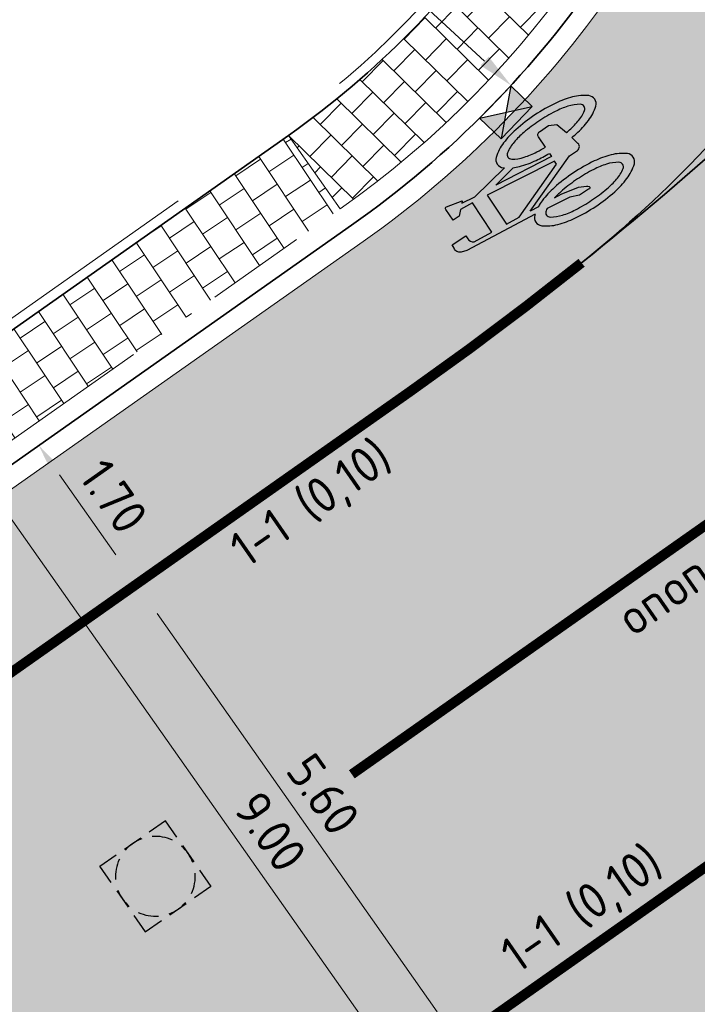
# Model space of a CAD drawing. Header units: metres. Extents: x 191748 to 192615, y 309710 to 310028.
# Tile 64 of 76: x 192230.85 to 192237.65, y 309844.34 to 309854.21. Entities that reach past the tile are written whole.
import ezdxf

# ---------------------------------------------------------------- set-up
doc = ezdxf.new("R2010")
doc.units = ezdxf.units.M
for name, pattern in [('VH-OPSLUITBAND-SO', [10, 4, -2, 2, -2]), ('VH-TROTTOIRBAND_180-200', [20, 10, -2, 2, -2, 2, -2]), ('VW-1-1_STREEP', [2, 1, -1]), ('VW-11_STREEP', [2, 1, -1])]:
    doc.linetypes.add(name, pattern=pattern)
for name, color, linetype, lineweight in [('N-WE-RI-HWA_KOLK_NORMALE STRAATKOLK-S-200', 84, 'Continuous', 25), ('N-WE-RI-OVERIG_RIOOLPUT-OPHOOGTEBRENGEN-S-200', 7, 'Continuous', 25), ('N-WE-VH-KANTLAAG 2 STREKS-G', 170, 'Continuous', 18), ('N-WE-VH-KANTOPSLUITING_OPSLUITBAND_80X200 VOORKANT-G', 1, 'Continuous', 35), ('N-WE-VH-KANTOPSLUITING_OPSLUITBAND_80X200-G', 5, 'VH-OPSLUITBAND-SO', 18), ('N-WE-VH-KANTOPSLUITING_TROTTOIRBAND_RWS VOORKANT-G', 2, 'Continuous', 35), ('N-WE-VH-KANTOPSLUITING_TROTTOIRBAND_RWS-G', 6, 'VH-TROTTOIRBAND_180-200', 18), ('N-WE-VH-TEGEL-A', 252, 'Continuous', 9), ('N-WE-VH-VERHARDING_ASFALT-A', 253, 'Continuous', 9), ('N-WE-VH-VERKANTING-CENTRISCH-S', 252, 'Continuous', 25), ('X-XX-AL-MAATVOERING-M', 6, 'Continuous', 18)]:
    doc.layers.add(name, color=color, linetype=linetype, lineweight=lineweight)
for name, color, linetype, lineweight, true_color in [('N-WE-VH-GESLOTENVERHARDING_ASFALT_COATING_ROOD-A', 7, 'Continuous', 9, 0xf2beba), ('N-WE-VW-MARKERING_LANGS_STREEP_11-G', 7, 'VW-11_STREEP', 13, 0xf7f7f7), ('N-WE-VW-MARKERING_PUNTSTUK-G', 7, 'Continuous', 35, 0xf7f7f7), ('N-WE-VW-MARKERING_SYMBOOL-S', 7, 'Continuous', 25, 0xf7f7f7)]:
    doc.layers.add(name, color=color, linetype=linetype, lineweight=lineweight, true_color=true_color)
doc.layers.add('N-WE-VW-MARKERING-T', color=7, linetype='Continuous', true_color=0xf7f7f7)
doc.layers.add('N-WE-VW-MARKERING_30 KM zone-S', color=7, linetype='Continuous', true_color=0xf7f7f7)
doc.styles.add('NLCS-ISO-M200-T18', font='NLCS-ISO.ttf', dxfattribs={"height": 0.36})
doc.dimstyles.new('NLCS-M200-T18-PIJL_L2_H2', dxfattribs={"dimscale": 0.2, "dimtxt": 2.5, "dimasz": 1.8, "dimexe": 2, "dimexo": 2, "dimgap": 0.7, "dimtad": 1, "dimzin": 0, "dimdsep": 46, "dimtxsty": 'NLCS-ISO-M200-T18', "dimcen": 0, "dimdle": 2, "dimclrd": 256, "dimclre": 256, "dimclrt": 7, "dimazin": 0, "dimtfac": 1, "dimtdec": 3, "dimtofl": 0, "dimtmove": 0, "dimatfit": 3, "dimfxl": 2, "dimfxlon": 1, "dimtfillclr": 256, "dimtolj": 1, "dimtzin": 0, "dimlwd": -1, "dimlwe": -1, "dimarcsym": 0})

# ---------------------------------------------------------------- blocks, each defined once
blk = doc.blocks.new('SVW-MARKERING_SYMBOOL_FIETS_2.0')
h = blk.add_hatch(color=256)
h.paths.add_polyline_path([(-0.0894, 2), (-0.1261, 2), (-0.1261, 2), (-0.1628, 2, 0.236068), (-0.1995, 1.9633), (-0.2178, 1.9083), (-0.2942, 1.1353, 0.006813), (-0.302, 1.1449, 0.22312), (-0.3646, 1.1743, 0.22312), (-0.4272, 1.1449, 0.090648), (-0.5073, 1.0023, 0.047451), (-0.5494, 0.8275, 0.035374), (-0.5664, 0.5872, 0.035374), (-0.5494, 0.3468, 0.047451), (-0.5073, 0.172, 0.090648), (-0.4272, 0.0294, 0.22312), (-0.3646, 0, 0.22312), (-0.302, 0.0294, 0.090648), (-0.2219, 0.172, 0.047451), (-0.1798, 0.3468, 0.035374), (-0.1628, 0.5872, 0.035374), (-0.1798, 0.8275, 0.047451), (-0.2219, 1.0023, 0.038864), (-0.2499, 1.0671), (-0.2417, 1.1607), (0.0024, 0.5254), (0.0024, 0.4404, 0.544665), (0.0574, 0.3853), (0.1407, 0.4033, 0.008345), (0.1478, 0.3468, 0.047451), (0.1899, 0.172, 0.090648), (0.27, 0.0294, 0.22312), (0.3326, 0, 0.22312), (0.3953, 0.0294, 0.090648), (0.4754, 0.172, 0.047451), (0.5174, 0.3468, 0.035374), (0.5345, 0.5872, 0.035374), (0.5174, 0.8275, 0.047451), (0.4754, 1.0023, 0.090648), (0.3953, 1.1449, 0.22312), (0.3326, 1.1743, 0.22312), (0.27, 1.1449, 0.006813), (0.2622, 1.1353), (0.1858, 1.5413), (0.2042, 1.6881), (0.2225, 1.6697), (0.2592, 1.8349, 0.548946), (0.2409, 1.8532), (0.1125, 1.8532), (0.1125, 1.7798), (0.1589, 1.7333), (0.1492, 1.5963), (-0.2032, 1.5963), (-0.1854, 1.7985, -0.281777), (-0.1261, 1.8349), (-0.0894, 1.8349)])
h.paths.add_polyline_path([(0.1308, 1.4312), (0.0391, 0.6789), (0.0024, 0.6789), (-0.2307, 1.2855), (-0.2178, 1.4312)], flags=16)
h.paths.add_polyline_path([(0.1675, 1.3028), (0.2156, 1.0625, 0.035986), (0.1899, 1.0023, 0.047451), (0.1478, 0.8275, 0.021905), (0.1333, 0.6789), (0.0941, 0.6789)], flags=16)
h.paths.add_polyline_path([(-0.3267, 1.0257, -0.01664), (-0.3128, 1.0036), (-0.3463, 0.7523), (-0.383, 0.6606), (-0.383, 0.5505, 0.720759), (-0.3646, 0.5321, 0.162278), (-0.3463, 0.5505), (-0.3096, 0.6239), (-0.2729, 0.8073), (-0.2662, 0.8826, -0.030907), (-0.2471, 0.7757, -0.028874), (-0.2362, 0.5872, -0.028874), (-0.2471, 0.3986, -0.039407), (-0.2738, 0.2628, -0.080527), (-0.3267, 0.1486, -0.24906), (-0.3646, 0.1284, -0.24906), (-0.4025, 0.1486, -0.080527), (-0.4554, 0.2628, -0.039407), (-0.4822, 0.3986, -0.028874), (-0.493, 0.5872, -0.028874), (-0.4822, 0.7757, -0.039407), (-0.4554, 0.9115, -0.080527), (-0.4025, 1.0257, -0.24906), (-0.3646, 1.0459, -0.24906)], flags=16)
h.paths.add_polyline_path([(0.3326, 1.0459, -0.24906), (0.3706, 1.0257, -0.080527), (0.4235, 0.9115, -0.039407), (0.4502, 0.7757, -0.028874), (0.4611, 0.5872, -0.028874), (0.4502, 0.3986, -0.039407), (0.4235, 0.2628, -0.080527), (0.3706, 0.1486, -0.24906), (0.3326, 0.1284, -0.24906), (0.2947, 0.1486, -0.080527), (0.2418, 0.2628, -0.039407), (0.2151, 0.3986, -0.003097), (0.2129, 0.4188), (0.3326, 0.4587), (0.3693, 0.5321), (0.3693, 0.6422, 0.414214), (0.3326, 0.6789), (0.2068, 0.6789, -0.014843), (0.2151, 0.7757, -0.039407), (0.2418, 0.9115, -0.080527), (0.2947, 1.0257, -0.24906)], flags=16)
at = {"flags": 128}
for points in [[(-0.2942, 1.1353), (-0.2178, 1.9083), (-0.1995, 1.9633, -0.414214), (-0.1261, 2), (-0.0894, 2), (-0.0894, 1.8349), (-0.1261, 1.8349, 0.281777), (-0.1854, 1.7985), (-0.2032, 1.5963), (0.1492, 1.5963), (0.1589, 1.7333), (0.1125, 1.7798), (0.1125, 1.8532), (0.2409, 1.8532, -0.548946), (0.2592, 1.8349), (0.2225, 1.6697), (0.2042, 1.6881), (0.1858, 1.5413), (0.2622, 1.1353)], [(-0.302, 1.1449, 0.22312), (-0.3646, 1.1743, 0.22312), (-0.4272, 1.1449, 0.090648), (-0.5073, 1.0023, 0.047451), (-0.5494, 0.8275, 0.035374), (-0.5664, 0.5872, 0.035374), (-0.5494, 0.3468, 0.047451), (-0.5073, 0.172, 0.090648), (-0.4272, 0.0294, 0.22312), (-0.3646, 0, 0.22312), (-0.302, 0.0294, 0.090648), (-0.2219, 0.172, 0.047451), (-0.1798, 0.3468, 0.035374), (-0.1628, 0.5872, 0.035374), (-0.1798, 0.8275, 0.047451), (-0.2219, 1.0023, 0.038864), (-0.2499, 1.0671), (-0.2417, 1.1607), (0.0024, 0.5254), (0.0024, 0.4404, 0.544665), (0.0574, 0.3853), (0.1407, 0.4033, 0.008345), (0.1478, 0.3468, 0.047451), (0.1899, 0.172, 0.090648), (0.27, 0.0294, 0.22312), (0.3326, 0, 0.22312), (0.3953, 0.0294, 0.090648), (0.4754, 0.172, 0.047451), (0.5174, 0.3468, 0.035374), (0.5345, 0.5872, 0.035374), (0.5174, 0.8275, 0.047451), (0.4754, 1.0023, 0.090648), (0.3953, 1.1449, 0.22312), (0.3326, 1.1743, 0.22312), (0.27, 1.1449)]]:
    blk.add_lwpolyline(points, format="xyb", dxfattribs=at)
blk.add_lwpolyline([(-0.2307, 1.2855), (0.0024, 0.6789), (0.0391, 0.6789), (0.1308, 1.4312), (-0.2178, 1.4312)], close=True, dxfattribs=at)
for points in [[(0.2156, 1.0625, 0.035986), (0.1899, 1.0023, 0.047451), (0.1478, 0.8275, 0.021905), (0.1333, 0.6789), (0.0941, 0.6789), (0.1675, 1.3028)], [(-0.2662, 0.8826), (-0.2729, 0.8073), (-0.3096, 0.6239), (-0.3463, 0.5505, -0.162278), (-0.3646, 0.5321, -0.720759), (-0.383, 0.5505), (-0.383, 0.6606), (-0.3463, 0.7523), (-0.3128, 1.0036, 0.01664), (-0.3267, 1.0257, 0.24906), (-0.3646, 1.0459, 0.24906), (-0.4025, 1.0257, 0.080527), (-0.4554, 0.9115, 0.039407), (-0.4822, 0.7757, 0.028874), (-0.493, 0.5872, 0.028874), (-0.4822, 0.3986, 0.039407), (-0.4554, 0.2628, 0.080527), (-0.4025, 0.1486, 0.24906), (-0.3646, 0.1284, 0.24906), (-0.3267, 0.1486, 0.080527), (-0.2738, 0.2628, 0.039407), (-0.2471, 0.3986, 0.028874), (-0.2362, 0.5872, 0.028874), (-0.2471, 0.7757, 0.030907)], [(0.4611, 0.5872, 0.028874), (0.4502, 0.7757, 0.039407), (0.4235, 0.9115, 0.080527), (0.3706, 1.0257, 0.24906), (0.3326, 1.0459, 0.24906), (0.2947, 1.0257, 0.080527), (0.2418, 0.9115, 0.039407), (0.2151, 0.7757, 0.014843), (0.2068, 0.6789), (0.3326, 0.6789, -0.414214), (0.3693, 0.6422), (0.3693, 0.5321), (0.3326, 0.4587), (0.2129, 0.4188, 0.003097), (0.2151, 0.3986, 0.039407), (0.2418, 0.2628, 0.080527), (0.2947, 0.1486, 0.24906), (0.3326, 0.1284, 0.24906), (0.3706, 0.1486, 0.080527), (0.4235, 0.2628, 0.039407), (0.4502, 0.3986, 0.028874)]]:
    blk.add_lwpolyline(points, format="xyb", close=True, dxfattribs=at)
for centre, start, end in [((-0.6519, 0.8545), 38.12736, 39.6888), ((0.6199, 0.8545), 140.3112, 141.87264)]:
    blk.add_arc(centre, 0.4547, start, end)
blk = doc.blocks.new('SRI-PUT_OPHOOGTEBRENGEN-SO')
for p, q in [((-0.5, 2), (0.5, 2)), ((-2, -0.5), (-2, 0.5)), ((2, -0.5), (2, 0.5)), ((-0.5, -2), (0.5, -2))]:
    blk.add_line(p, q)
for points in [[(-1, 2), (-2, 2), (-2, 1)], [(1, 2), (2, 2), (2, 1)], [(-1, -2), (-2, -2), (-2, -1)], [(1, -2), (2, -2), (2, -1)]]:
    blk.add_lwpolyline(points)
for start, end in [(75.5225, 104.4775), (120, 150), (30, 60), (165.5225, 194.4775), (345.5225, 14.4775), (210, 240), (300, 330), (255.5225, 284.4775)]:
    blk.add_arc((0, 0), 2, start, end)
blk = doc.blocks.new('*U86')
blk.add_solid([(0, 0), (4.3, 0.25), (8.6, 0)])
blk = doc.blocks.new('SRI-KOLK_STRAAT-SO')
h = blk.add_hatch(color=256)
h.dxf.hatch_style = 1
h.paths.add_polyline_path([(-1.125, 1.5), (-1.125, 0), (0, 0.75)])
h.paths.add_polyline_path([(1.125, 1.5), (0, 0.75), (1.125, 0)])
for p, q in [((-1.125, 0), (1.125, 1.5)), ((1.125, 0), (-1.125, 1.5))]:
    blk.add_line(p, q)
blk.add_lwpolyline([(-1.125, 0), (1.125, 0), (1.125, 1.5), (-1.125, 1.5)], close=True)
blk = doc.blocks.new('*D168')
at = {"layer": 'defpoints', "color": 0, "transparency": 16777216}
for p in [(192228.4266, 309860.3247), (192235.7797, 309853.5474)]:
    blk.add_point(p, dxfattribs=at)
at = {"layer": 'X-XX-AL-MAATVOERING-M', "transparency": 16777216}
blk.add_line((192233.8251, 309855.349), (192235.515, 309853.7914), dxfattribs=at)
blk.add_solid([(192235.5557, 309853.8355), (192235.4743, 309853.7473), (192235.7797, 309853.5474)], dxfattribs=at)
at = {"layer": 'X-XX-AL-MAATVOERING-M', "color": 7, "transparency": 16777216, "insert": (192234.6082, 309855.0624), "char_height": 0.36, "attachment_point": 5, "rotation": 317.33379, "style": 'NLCS-ISO-M200-T18'}
blk.add_mtext('\\A1;R10.00', dxfattribs=at)
blk = doc.blocks.new('*D172')
at = {"layer": 'defpoints', "color": 0, "transparency": 16777216}
for p in [(192231.0463, 309849.9403), (192232.0247, 309848.55), (192232.0247, 309848.55)]:
    blk.add_point(p, dxfattribs=at)
at = {"layer": 'X-XX-AL-MAATVOERING-M', "transparency": 16777216}
for p, q in [((192231.0463, 309849.9403), (192231.3734, 309850.1705)), ((192231.2535, 309849.6459), (192231.8175, 309848.8445)), ((192232.0247, 309848.55), (192232.3518, 309848.7802))]:
    blk.add_line(p, q, dxfattribs=at)
for points in [[(192231.3026, 309849.6804), (192231.2044, 309849.6114), (192231.0463, 309849.9403)], [(192231.8666, 309848.879), (192231.7684, 309848.8099), (192232.0247, 309848.55)]]:
    blk.add_solid(points, dxfattribs=at)
at = {"layer": 'X-XX-AL-MAATVOERING-M', "color": 7, "transparency": 16777216, "insert": (192231.7972, 309849.4293), "char_height": 0.36, "attachment_point": 5, "rotation": 305.13544, "style": 'NLCS-ISO-M200-T18'}
blk.add_mtext('\\A1;1.70', dxfattribs=at)
blk = doc.blocks.new('*D173')
at = {"layer": 'defpoints', "color": 0, "transparency": 16777216}
for p in [(192232.178, 309848.658), (192235.4009, 309844.0783), (192235.2475, 309843.9704)]:
    blk.add_point(p, dxfattribs=at)
at = {"layer": 'X-XX-AL-MAATVOERING-M', "transparency": 16777216}
for p, q in [((192232.0247, 309848.55), (192231.6976, 309848.3198)), ((192232.2319, 309848.2556), (192235.0404, 309844.2648)), ((192235.2475, 309843.9704), (192234.9204, 309843.7402))]:
    blk.add_line(p, q, dxfattribs=at)
for points in [[(192232.2809, 309848.2902), (192232.1828, 309848.2211), (192232.0247, 309848.55)], [(192235.0894, 309844.2993), (192234.9913, 309844.2303), (192235.2475, 309843.9704)]]:
    blk.add_solid(points, dxfattribs=at)
at = {"layer": 'X-XX-AL-MAATVOERING-M', "color": 7, "transparency": 16777216, "insert": (192233.8978, 309846.4444), "char_height": 0.36, "attachment_point": 5, "rotation": 305.13544, "style": 'NLCS-ISO-M200-T18'}
blk.add_mtext('\\A1;5.60', dxfattribs=at)
blk = doc.blocks.new('*D174')
at = {"layer": 'defpoints', "color": 0, "transparency": 16777216}
for p in [(192231.0463, 309849.9403), (192236.2259, 309842.5801), (192235.6955, 309842.2069)]:
    blk.add_point(p, dxfattribs=at)
at = {"layer": 'X-XX-AL-MAATVOERING-M', "transparency": 16777216}
for p, q in [((192230.7192, 309849.7101), (192230.1888, 309849.3368)), ((192230.7231, 309849.2726), (192235.4883, 309842.5013)), ((192235.8988, 309842.3499), (192235.3684, 309841.9767))]:
    blk.add_line(p, q, dxfattribs=at)
for points in [[(192230.7722, 309849.3072), (192230.674, 309849.2381), (192230.5159, 309849.567)], [(192235.5374, 309842.5358), (192235.4393, 309842.4668), (192235.6955, 309842.2069)]]:
    blk.add_solid(points, dxfattribs=at)
at = {"layer": 'X-XX-AL-MAATVOERING-M', "color": 7, "transparency": 16777216, "insert": (192233.3674, 309846.0711), "char_height": 0.36, "attachment_point": 5, "rotation": 305.13544, "style": 'NLCS-ISO-M200-T18'}
blk.add_mtext('\\A1;9.00', dxfattribs=at)

msp = doc.modelspace()

# ---------------------------------------------------------------- hatches: boundary and pattern name
at = {"layer": 'N-WE-VH-GESLOTENVERHARDING_ASFALT_COATING_ROOD-A'}
h = msp.add_hatch(color=256, dxfattribs=at)
h.dxf.hatch_style = 1
edge = h.paths.add_edge_path()
edge.add_line((192051.0775, 309808.4196), (192057.0811, 309758.8085))
edge.add_line((192057.0811, 309758.8085), (192058.5653, 309759.0299))
edge.add_line((192058.5653, 309759.0299), (192052.5561, 309808.6863))
edge.add_arc((192068.7381, 309810.6445), 16.3001, 172.73722, 186.90007, ccw=False)
edge.add_arc((192042.9465, 309813.9315), 9.7002, 352.73722, 353.55867)
edge.add_arc((192068.7432, 309810.639), 16.3075, 122.85394, 172.23154, ccw=False)
edge.add_arc((192069.4176, 309809.2144), 17.8712, 94.68041, 122.19239, ccw=False)
edge.add_arc((192068.8068, 309807.0628), 19.9812, 86.85571, 92.4307, ccw=False)
edge.add_arc((192068.7245, 309810.7566), 16.3, 69.28399, 85.85476, ccw=False)
edge.add_line((192074.4904, 309826.0027), (192099.6409, 309816.4911))
edge.add_arc((192146.0157, 309939.1149), 131.1, 249.283991, 267.287696)
edge.add_line((192139.8119, 309808.1617), (192141.2484, 309808.1164))
edge.add_arc((192142.7685, 309904.2044), 96.1, 269.093677, 300.034461)
edge.add_line((192190.8685, 309821.0082), (192194.5698, 309823.0909))
edge.add_line((192194.5698, 309823.0909), (192208.723, 309831.2756))
edge.add_arc((192084.1209, 310046.7414), 248.9, 300.040454, 303.128429)
edge.add_arc((192208.2896, 309856.4733), 21.7, 303.12843, 319.33545)
edge.add_line((192224.7499, 309842.333), (192225.6489, 309843.3795))
edge.add_arc((192239.5302, 309831.4546), 18.3, 125.13544, 139.33545, ccw=False)
edge.add_line((192228.9983, 309846.4203), (192235.1601, 309850.7565))
edge.add_line((192235.1601, 309850.7565), (192236.4866, 309851.7702))
edge.add_arc((192229.1268, 309861.0167), 11.818, 308.51801, 324.80705)
edge.add_line((192238.7846, 309854.2056), (192239.3307, 309854.9546))
edge.add_arc((192239.756, 309855.1015), 0.45, 142.49427, 199.06136, ccw=False)
edge.add_arc((192266.609, 309834.4923), 34.3, 127.17003, 142.49427, ccw=False)
edge.add_line((192245.8855, 309861.8241), (192247.0047, 309862.6376))
edge.add_line((192247.0047, 309862.6376), (192247.8554, 309863.2302))
edge.add_line((192247.8554, 309863.2302), (192254.0557, 309867.549))
edge.add_line((192254.0557, 309867.549), (192254.17, 309867.3849))
edge.add_line((192254.17, 309867.3849), (192255.7091, 309868.4569))
edge.add_line((192255.7091, 309868.4569), (192254.566, 309870.098))
edge.add_line((192254.566, 309870.098), (192247.4733, 309865.1573))
edge.add_line((192247.4733, 309865.1573), (192247.5875, 309864.9934))
edge.add_line((192247.5875, 309864.9934), (192246.0902, 309863.9505))
edge.add_arc((192266.609, 309834.4923), 35.9, 124.85865, 145.91955)
edge.add_arc((192228.4266, 309860.3247), 10.2, 305.13544, 325.91955, ccw=False)
edge.add_line((192234.2968, 309851.9832), (192228.135, 309847.647))
edge.add_arc((192239.5302, 309831.4546), 19.8, 125.13544, 139.33545)
edge.add_line((192224.5111, 309844.3569), (192223.6121, 309843.3104))
edge.add_arc((192208.2896, 309856.4733), 20.2, 303.12843, 319.33545, ccw=False)
edge.add_arc((192084.1209, 310046.7414), 247.4, 300.040454, 303.128429, ccw=False)
edge.add_line((192207.9721, 309832.5741), (192193.8265, 309824.3938))
edge.add_line((192193.8265, 309824.3938), (192190.1253, 309822.3112))
edge.add_arc((192142.7685, 309904.2044), 94.6, 295.484475, 300.039741, ccw=False)
edge.add_line((192183.4717, 309818.8088), (192183.019, 309818.5945))
edge.add_arc((192142.7685, 309904.2044), 94.6, 287.248025, 295.181117, ccw=False)
edge.add_line((192170.8182, 309813.8585), (192159.1427, 309811.0322))
edge.add_arc((192142.7685, 309904.2044), 94.6, 269.09854, 279.967461, ccw=False)
edge.add_arc((192141.9846, 309854.2105), 44.6, 267.27837, 269.09492, ccw=False)
edge.add_arc((192146.0157, 309939.1149), 129.6, 249.283991, 267.280607, ccw=False)
edge.add_line((192100.1715, 309817.8941), (192075.021, 309827.4057))
edge.add_arc((192068.7245, 309810.7566), 17.8, 69.28399, 123.0926)
edge.add_arc((192054.5287, 309832.5391), 8.2, 292.57795, 303.0926, ccw=False)
edge.add_arc((192068.7245, 309810.7566), 18, 127.86128, 168.19408)
edge.add_arc((192042.9204, 309813.942), 8.2, -7.03728, 3.47741, ccw=False)
edge.add_arc((192068.7245, 309810.7566), 17.8, 172.96276, 187.54386)
edge.add_line((192051.0786, 309808.4197), (192051.0775, 309808.4196))
h = msp.add_hatch(color=256, dxfattribs=at)
h.dxf.hatch_style = 1
edge = h.paths.add_edge_path()
edge.add_arc((192244.0244, 309849.0363), 0.45, 230.42254, 287.34841)
edge.add_arc((192233.6897, 309881.2701), 34.3, 287.771, 307.17003)
edge.add_arc((192233.6897, 309881.2701), 34.3, 307.17003, 315.99191)
edge.add_arc((192266.8487, 309849.2437), 11.8, 120.73549, 136.00553, ccw=False)
edge.add_line((192260.818, 309859.3862), (192261.6776, 309859.8973))
edge.add_line((192261.6776, 309859.8973), (192261.5754, 309860.0692))
edge.add_line((192261.5754, 309860.0692), (192270.857, 309865.588))
edge.add_line((192270.857, 309865.588), (192271.6236, 309864.2987))
edge.add_line((192271.6236, 309864.2987), (192262.9462, 309859.1391))
edge.add_arc((192268.0569, 309850.5438), 10, 120.73549, 138.20137)
edge.add_arc((192233.6897, 309881.2701), 36.1, 289.3638, 318.20137, ccw=False)
edge.add_line((192245.6592, 309847.2122), (192245.5955, 309847.4018))
edge.add_line((192245.5955, 309847.4018), (192244.6476, 309847.0833))
edge.add_arc((192233.684, 309881.2912), 35.9219, 284.3695, 287.77063, ccw=False)
edge.add_arc((192245.1302, 309836.6122), 10.2, 104.3695, 123.94)
edge.add_arc((192258.1392, 309817.282), 33.5, 123.94, 125.13544)
edge.add_line((192238.8596, 309844.6781), (192233.058, 309840.5953))
edge.add_arc((192221.6629, 309856.7877), 19.8, 291.26296, 305.13544, ccw=False)
edge.add_line((192228.8433, 309838.3355), (192227.0587, 309837.6411))
edge.add_arc((192234.3842, 309818.8162), 20.2, 111.26296, 123.39551)
edge.add_line((192223.2658, 309835.681), (192220.6846, 309834.0017))
edge.add_line((192220.6846, 309834.0017), (192219.8427, 309833.4636))
edge.add_arc((192084.1209, 310046.7414), 252.8, 300.040454, 302.471109, ccw=False)
edge.add_line((192210.6754, 309827.8995), (192196.5308, 309819.7198))
edge.add_line((192196.5308, 309819.7198), (192192.8296, 309817.6372))
edge.add_arc((192142.7685, 309904.2043), 100, 298.662353, 300.040455, ccw=False)
edge.add_line((192190.7332, 309816.4582), (192190.6372, 309816.6338))
edge.add_arc((192142.7687, 309904.2026), 99.7983, 269.101617, 298.662716, ccw=False)
edge.add_arc((192141.9846, 309854.2105), 49.8, 267.28178, 269.10176, ccw=False)
edge.add_arc((192146.0157, 309939.1149), 134.8, 262.09822, 267.281776, ccw=False)
edge.add_line((192127.484, 309805.5948), (192126.5002, 309805.735))
edge.add_line((192126.5002, 309805.735), (192113.7509, 309808.2332))
edge.add_arc((192146.0157, 309939.1149), 134.8, 255.728758, 256.151634, ccw=False)
edge.add_arc((192146.0157, 309939.1149), 134.8, 249.283991, 255.728758, ccw=False)
edge.add_line((192098.332, 309813.0303), (192078.8062, 309820.4148))
edge.add_line((192078.8062, 309820.4148), (192078.2032, 309820.6428))
edge.add_arc((192072.6849, 309806.0515), 15.6, 69.28399, 186.62117)
edge.add_line((192057.1889, 309804.2527), (192058.1706, 309795.7955))
edge.add_line((192058.1706, 309795.7955), (192059.8562, 309781.2743))
edge.add_arc((192556.72, 309838.9495), 500.2, 186.621175, 188.219361)
edge.add_line((192061.6581, 309767.4392), (192062.8421, 309759.6677))
edge.add_line((192062.8421, 309759.6677), (192061.2983, 309759.4375))
edge.add_line((192061.2983, 309759.4375), (192060.1735, 309767.2247))
edge.add_arc((192556.72, 309838.9495), 501.7, 186.621175, 188.219361, ccw=False)
edge.add_line((192058.3662, 309781.1013), (192056.6806, 309795.6225))
edge.add_line((192056.6806, 309795.6225), (192055.6989, 309804.0798))
edge.add_arc((192072.6849, 309806.0515), 17.1, 69.28399, 186.62117, ccw=False)
edge.add_line((192078.7338, 309822.0459), (192079.3368, 309821.8178))
edge.add_line((192079.3368, 309821.8178), (192080.1913, 309821.4946))
edge.add_line((192080.1913, 309821.4946), (192098.8626, 309814.4334))
edge.add_arc((192146.0157, 309939.1149), 133.3, 249.283991, 256.135623)
edge.add_arc((192146.0157, 309939.1149), 133.3, 256.135623, 261.691355)
edge.add_arc((192146.0157, 309939.1149), 133.3, 261.691355, 267.281776)
edge.add_arc((192141.9846, 309854.2105), 48.3, 267.28178, 269.10176)
edge.add_arc((192142.7685, 309904.2044), 98.3, 269.101762, 300.046262)
edge.add_line((192191.9872, 309819.1138), (192195.6884, 309821.1964))
edge.add_line((192195.6884, 309821.1964), (192209.8244, 309829.3711))
edge.add_arc((192084.1209, 310046.7414), 251.1, 300.040454, 303.198535)
edge.add_arc((192233.4903, 309818.4683), 21.7, 111.26296, 123.19854, ccw=False)
edge.add_line((192225.6208, 309838.6911), (192228.2994, 309839.7334))
edge.add_arc((192221.6629, 309856.7877), 18.3, 291.26296, 305.13544)
edge.add_line((192232.1948, 309841.822), (192237.9963, 309845.9048))
edge.add_arc((192258.1392, 309817.282), 35, 123.94, 125.13544, ccw=False)
edge.add_line((192238.5979, 309846.3188), (192239.7849, 309847.0833))
edge.add_arc((192246.0778, 309836.8657), 12, 105.5882, 121.62849, ccw=False)
edge.add_line((192242.8531, 309848.4244), (192243.7377, 309848.6894))
at = {"layer": 'N-WE-VH-TEGEL-A'}
h = msp.add_hatch(dxfattribs=at)
h.set_pattern_fill('AVH-TEGEL_300X300_HALFST', color=256, pattern_type=2)
h.set_pattern_definition([(45.5275, (192233.54862, 309853.04634), (0.103132, 0.319161), [0.3, -0.3]), (135.5275, (192233.54862, 309853.04634), (-0.21017, -0.214076), [])])
h.paths.add_polyline_path([(192235.798, 309855.3375, -0.090937), (192233.5486, 309853.0463), (192234.0666, 309852.3103, 0.090937), (192236.5434, 309854.8332)])
h = msp.add_hatch(dxfattribs=at)
h.set_pattern_fill('AVH-TEGEL_300X300_HALFST', color=256, pattern_type=2)
h.set_pattern_definition([(33.7423, (192213.23066, 309837.97814), (0.1661445, 0.2913692), [0.3, -0.3]), (123.7423, (192213.23066, 309837.97814), (-0.2494633, -0.1666376), [])])
edge = h.paths.add_edge_path()
edge.add_line((192234.0666, 309852.3103), (192233.5486, 309853.0463))
edge.add_line((192233.5486, 309853.0463), (192225.3382, 309847.2684))
edge.add_line((192225.3382, 309847.2684), (192212.6752, 309838.8097))
edge.add_line((192212.6752, 309838.8097), (192213.1751, 309838.0613))
edge.add_line((192213.1751, 309838.0613), (192224.329, 309845.5119))
edge.add_line((192224.329, 309845.5119), (192224.6653, 309845.1322))
edge.add_arc((192239.5302, 309831.4546), 20.2, 125.13544, 137.38196, ccw=False)
edge.add_line((192227.9048, 309847.9741), (192234.0666, 309852.3103))
at = {"layer": 'N-WE-VH-VERHARDING_ASFALT-A'}
h = msp.add_hatch(color=256, dxfattribs=at)
h.dxf.hatch_style = 1
edge = h.paths.add_edge_path(flags=16)
edge.add_arc((192256.063, 309862.0428), 0.7, 319.32465, 470.94623)
edge.add_arc((192266.609, 309834.4923), 30.2, 110.94623, 139.32465)
edge.add_arc((192244.2357, 309853.7196), 0.7, 139.32465, 290.94623)
edge.add_arc((192233.6897, 309881.2701), 30.2, 290.94623, 319.32465)
edge = h.paths.add_edge_path()
edge.add_line((192271.3998, 309869.0901), (192268.503, 309873.6476))
edge.add_arc((192346.6804, 309747.3577), 148.5289, 121.75882, 123.114648)
edge.add_arc((192272.6832, 309876.275), 8.452, 212.27001, 213.62584)
edge.add_arc((192402.5678, 309659.4186), 252.5201, 122.835125, 123.394099)
edge.add_arc((192235.9523, 309912.1609), 50.2, 291.53973, 303.39411, ccw=False)
edge.add_arc((192266.609, 309834.4923), 33.3, 111.53973, 139.35931)
edge.add_arc((192214.6306, 309879.1072), 35.2, 316.30562, 319.35931, ccw=False)
edge.add_arc((192239.756, 309855.1015), 0.45, 199.06136, 316.30562, ccw=False)
edge.add_line((192239.3307, 309854.9546), (192238.7846, 309854.2056))
edge.add_arc((192228.9931, 309861.1429), 12, 308.64238, 324.68268, ccw=False)
edge.add_arc((192214.6306, 309879.1072), 35, 305.13544, 308.64238, ccw=False)
edge.add_line((192234.7735, 309850.4845), (192228.9983, 309846.4203))
edge.add_arc((192239.5302, 309831.4546), 18.3, 125.13544, 139.33545)
edge.add_line((192225.6489, 309843.3795), (192224.7499, 309842.333))
edge.add_arc((192208.2896, 309856.4733), 21.7, 303.12843, 319.33545, ccw=False)
edge.add_arc((192084.1209, 310046.7414), 248.9, 300.040454, 303.128429, ccw=False)
edge.add_line((192208.723, 309831.2756), (192194.5784, 309823.0959))
edge.add_line((192194.5784, 309823.0959), (192195.6798, 309821.1914))
edge.add_line((192195.6798, 309821.1914), (192209.8244, 309829.3711))
edge.add_arc((192084.1209, 310046.7414), 251.1, 300.040454, 303.198535)
edge.add_arc((192233.4903, 309818.4683), 21.7, 111.26296, 123.19854, ccw=False)
edge.add_line((192225.6208, 309838.6911), (192228.2994, 309839.7334))
edge.add_arc((192221.6629, 309856.7877), 18.3, 291.26296, 305.13544)
edge.add_line((192232.1948, 309841.822), (192237.9963, 309845.9048))
edge.add_arc((192258.1392, 309817.282), 35, 121.62849, 125.13544, ccw=False)
edge.add_arc((192246.0778, 309836.8657), 12, 105.5882, 121.62849, ccw=False)
edge.add_line((192242.8531, 309848.4244), (192243.7424, 309848.6855))
edge.add_arc((192244.0244, 309849.0363), 0.45, 113.96526, 231.20951, ccw=False)
edge.add_arc((192258.1392, 309817.282), 35.2, 110.91157, 113.96526, ccw=False)
edge.add_arc((192233.6897, 309881.2701), 33.3, 290.91157, 317.82967)
edge.add_arc((192295.576, 309825.2135), 50.2, 123.98109, 137.82967, ccw=False)
edge.add_line((192267.5182, 309866.8404), (192268.3546, 309867.3921))
edge.add_line((192268.3546, 309867.3921), (192268.4647, 309867.2252))
edge.add_arc((192402.5568, 309659.4353), 247.3, 122.029501, 122.835184, ccw=False)
at = {"layer": 'N-WE-VW-MARKERING_PUNTSTUK-G'}
h = msp.add_hatch(color=256, dxfattribs=at)
h.dxf.hatch_style = 1
edge = h.paths.add_edge_path()
edge.add_arc((192239.756, 309855.1015), 0.45, 199.06198, 259.74736)
edge.add_arc((192214.6306, 309879.1072), 35, 308.64238, 315.69091, ccw=False)
edge.add_arc((192228.9931, 309861.1429), 12, 308.64238, 324.68268)
edge.add_arc((192266.609, 309834.4923), 34.1, 143.12527, 144.68268, ccw=False)

# ---------------------------------------------------------------- linework, layer by layer
at = {"layer": 'N-WE-VH-KANTLAAG 2 STREKS-G'}
msp.add_lwpolyline([(192100.1715, 309817.8941, 0.078692), (192139.8695, 309809.6607, 0.007941), (192141.2854, 309809.616, 0.047446), (192159.1427, 309811.0322), (192170.8182, 309813.8585, 0.020931), (192178.274, 309816.5202, 0.013688), (192183.019, 309818.5945), (192183.4717, 309818.8088, 0.019879), (192190.1253, 309822.3112), (192193.8265, 309824.3938), (192207.9721, 309832.5741, 0.013475), (192219.3293, 309839.5569, 0.070835), (192223.6121, 309843.3104), (192224.5111, 309844.3569, -0.062039), (192228.135, 309847.647), (192234.2968, 309851.9832, 0.090937), (192236.8747, 309854.6091, -0.092155), (192246.0902, 309863.9505), (192247.5875, 309864.9934), (192247.4731, 309865.1576)], format="xyb", dxfattribs=at)
at = {"layer": 'N-WE-VH-KANTOPSLUITING_OPSLUITBAND_80X200 VOORKANT-G'}
msp.add_lwpolyline([(192199.2489, 309830.5922, 0.019845), (192212.6752, 309838.8097), (192225.3382, 309847.2684), (192233.5486, 309853.0463, 0.090937), (192235.798, 309855.3375, -0.09704), (192245.9422, 309865.4233), (192246.4562, 309864.6929)], format="xyb", dxfattribs=at)
at = {"layer": 'N-WE-VH-KANTOPSLUITING_OPSLUITBAND_80X200-G', "flags": 128}
msp.add_lwpolyline([(192246.5414, 309864.7456), (192245.9679, 309865.5605), (192245.8867, 309865.5064, 0.09704), (192235.7152, 309855.3936, -0.090937), (192233.4911, 309853.1281), (192225.2817, 309847.3509), (192212.6197, 309838.8928, -0.019848), (192199.1978, 309830.6782)], format="xyb", dxfattribs=at)
at = {"layer": 'N-WE-VH-KANTOPSLUITING_TROTTOIRBAND_RWS VOORKANT-G'}
msp.add_lwpolyline([(192201.2774, 309828.9336), (192207.872, 309832.7473, 0.013475), (192219.22, 309839.7244, 0.070835), (192223.4604, 309843.4407), (192224.3594, 309844.4872, -0.062039), (192228.0199, 309847.8105), (192234.1817, 309852.1468, 0.090937), (192236.7091, 309854.7211, -0.092155), (192245.9759, 309864.1147), (192246.6526, 309864.586)], format="xyb", dxfattribs=at)
at = {"layer": 'N-WE-VH-KANTOPSLUITING_TROTTOIRBAND_RWS-G', "ltscale": 0.5}
msp.add_lwpolyline([(192201.1772, 309829.1068), (192207.7719, 309832.9204, 0.013475), (192219.1107, 309839.8918, 0.070835), (192223.3087, 309843.5711), (192224.2077, 309844.6176, -0.062039), (192227.9048, 309847.9741), (192234.0666, 309852.3103)], format="xyb", dxfattribs=at)
at = {"layer": 'N-WE-VH-KANTOPSLUITING_TROTTOIRBAND_RWS-G'}
msp.add_arc((192228.4266, 309860.3247), 9.8, 305.13544, 325.91955, dxfattribs=at)
at = {"layer": 'N-WE-VH-TEGEL-A'}
msp.add_lwpolyline([(192233.5486, 309853.0463), (192234.0666, 309852.3103)], dxfattribs=at)
at = {"layer": 'N-WE-VW-MARKERING_30 KM zone-S', "const_width": 0.1}
msp.add_lwpolyline([(192242.3615, 309852.4006), (192234.1836, 309846.6455)], dxfattribs=at)
at = {"layer": 'N-WE-VW-MARKERING_LANGS_STREEP_11-G', "linetype": 'VW-1-1_STREEP', "ltscale": 5, "flags": 128}
for points in [[(192067.9594, 309827.026, 0.1, 0.1, -0.025302), (192069.6181, 309827.0209, 0.1, 0.1, -0.077122), (192074.5393, 309825.9842, 0.1, 0.1, 0), (192081.1746, 309823.4748, 0.1, 0.1, 0), (192099.6409, 309816.4911, 0.1, 0.1, 0.078692), (192139.7984, 309808.1624, 0.1, 0.1, 0.007941), (192141.2619, 309808.1162, 0.1, 0.1, 0.100441), (192178.837, 309815.1299, 0.1, 0.1, 0.034904), (192190.8772, 309821.0133, 0.1, 0.1, 0), (192194.5784, 309823.0959, 0.1, 0.1, 0), (192208.723, 309831.2756, 0.1, 0.1, 0.013475), (192220.1491, 309838.3007, 0.1, 0.1, 0.070835), (192224.7499, 309842.333, 0.1, 0.1, 0), (192225.6489, 309843.3795, 0.1, 0.1, -0.062039), (192228.9983, 309846.4203, 0.1, 0.1, 0), (192234.7735, 309850.4845, 0.1, 0.1, 0.015303), (192236.4866, 309851.7702, 0, 0, 0)], [(192069.2534, 309822.8036, 0.1, 0.1, -0.141841), (192078.7338, 309822.0459, 0.1, 0.1, 0), (192095.3531, 309815.7606, 0.1, 0.1, 0), (192098.8626, 309814.4334, 0.1, 0.1, 0.078692), (192139.694, 309805.9649, 0.1, 0.1, 0.007941), (192141.2274, 309805.9165, 0.1, 0.1, 0.019174), (192148.7619, 309806.0873, 0.1, 0.1, 0.116345), (192191.9785, 309819.1088, 0.1, 0.1, 0), (192195.6798, 309821.1914, 0.1, 0.1, 0), (192209.8244, 309829.3711, 0.1, 0.1, 0.013781), (192221.6086, 309836.6264, 0.1, 0.1, -0.052126), (192225.6208, 309838.6911, 0.1, 0.1, 0), (192228.2994, 309839.7334, 0.1, 0.1, 0.060604), (192232.1948, 309841.822, 0.1, 0.1, 0), (192237.9963, 309845.9048, 0.1, 0.1, -0.015303), (192239.7849, 309847.0833, 0, 0, 0)]]:
    msp.add_lwpolyline(points, format="xyseb", dxfattribs=at)
at = {"layer": 'N-WE-VW-MARKERING_PUNTSTUK-G'}
for centre, radius, end in [((192214.6306, 309879.1072), 35, 315.6909), ((192228.9931, 309861.1429), 12, 324.68268)]:
    msp.add_arc(centre, radius, 308.64238, end, dxfattribs=at)

# ---------------------------------------------------------------- block references
at = {"layer": 'N-WE-RI-HWA_KOLK_NORMALE STRAATKOLK-S-200', "xscale": 0.2, "yscale": 0.2, "zscale": 0.2, "rotation": 226.0082275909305}
msp.add_blockref('SRI-KOLK_STRAAT-SO', (192235.6205, 309853.3822), dxfattribs=at)
at = {"layer": 'N-WE-RI-OVERIG_RIOOLPUT-OPHOOGTEBRENGEN-S-200', "xscale": 0.2000000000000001, "yscale": 0.2000000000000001, "zscale": 0.2000000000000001, "rotation": 304.6133696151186}
msp.add_blockref('SRI-PUT_OPHOOGTEBRENGEN-SO', (192232.2149, 309845.6239), dxfattribs=at)
at = {"layer": 'N-WE-VH-VERKANTING-CENTRISCH-S', "rotation": 125.1354368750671}
msp.add_blockref('*U86', (192238.7859, 309844.6263), dxfattribs=at)
at = {"layer": 'N-WE-VW-MARKERING_SYMBOOL-S', "rotation": 123.6634662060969}
msp.add_blockref('SVW-MARKERING_SYMBOOL_FIETS_2.0', (192236.8031, 309853.1319), dxfattribs=at)

# ---------------------------------------------------------------- texts
at = {"layer": 'N-WE-VW-MARKERING-T', "char_height": 0.36, "attachment_point": 1, "rotation": 34.76228, "style": 'NLCS-ISO-M200-T18'}
for s, insert in [('ononderbroken (0,10)', (192236.7916, 309848.3065)), ('1-1 (0,10)', (192232.9234, 309849.0006)), ('1-1 (0,10)', (192235.6378, 309844.9375))]:
    msp.add_mtext_dynamic_manual_height_columns(s, width=6.089967, gutter_width=12.5, heights=[0], dxfattribs=dict(at, insert=insert))

# ---------------------------------------------------------------- dimensions: what is measured, and where the dimension line sits
at = {"layer": 'X-XX-AL-MAATVOERING-M'}
dim = msp.add_radius_dim(center=(192228.4266, 309860.3247), mpoint=(192235.7797, 309853.5474), dimstyle='NLCS-M200-T18-PIJL_L2_H2', dxfattribs=at)
dim.commit()
dim.dimension.update_dxf_attribs({"geometry": '*D168', "text_midpoint": (192234.3913, 309854.8271), "dimtype": 164})
for p1, p2, distance, picture, middle in [((192231.0463, 309849.9403), (192232.0247, 309848.55), 0, '*D172', (192231.7972, 309849.4293)), ((192231.0463, 309849.9403), (192236.2259, 309842.5801), -0.6486, '*D174', (192233.3674, 309846.0711)), ((192232.178, 309848.658), (192235.4009, 309844.0783), -0.1875, '*D173', (192233.8978, 309846.4444))]:
    dim = msp.add_aligned_dim(p1=p1, p2=p2, distance=distance, dimstyle='NLCS-M200-T18-PIJL_L2_H2', dxfattribs=at)
    dim.commit()
    dim.dimension.update_dxf_attribs({"geometry": picture, "text_midpoint": middle})

doc.saveas('drawing.dxf')
